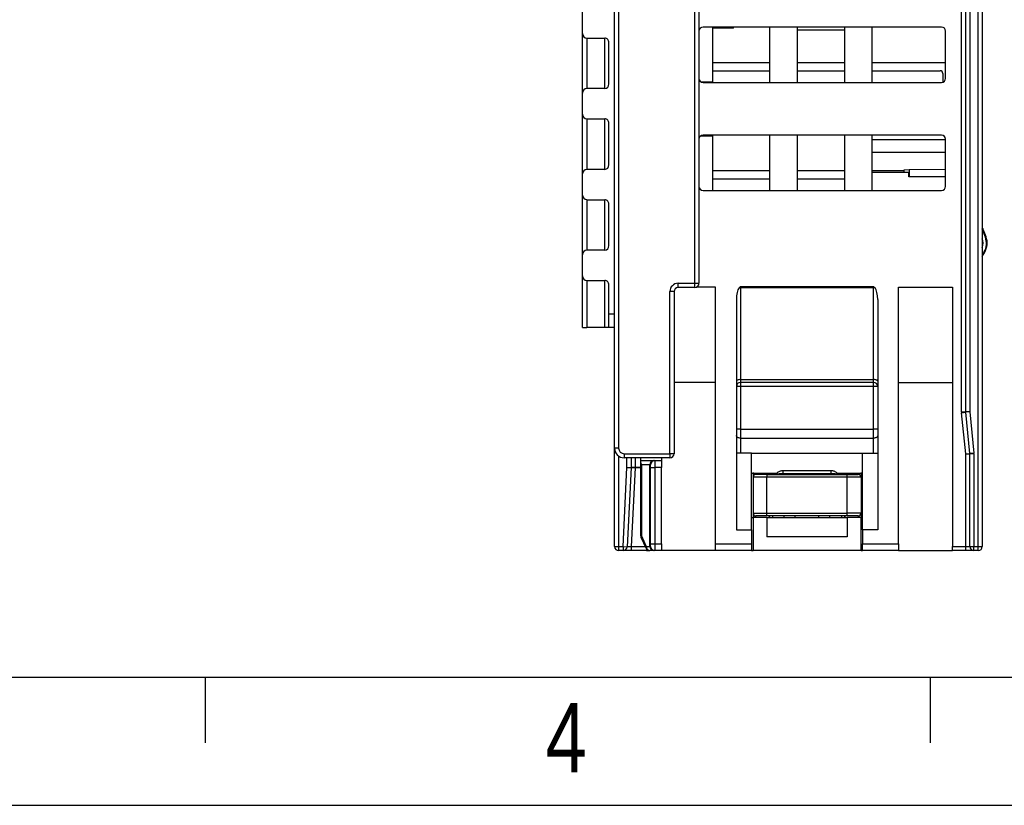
# Model space of a CAD drawing. Header units: millimetres. Extents: x 0 to 594, y 0 to 420.
# Tile 7 of 94: x 153 to 224, y 0 to 57. Entities that reach past the tile are written whole.
import ezdxf

# ---------------------------------------------------------------- set-up
doc = ezdxf.new("R2010")
doc.units = ezdxf.units.MM
doc.layers.add('SLD-0', color=7, linetype='Continuous')
doc.styles.add('SLDTEXTSTYLE0', font='GOTHIC.TTF', dxfattribs={"width": 0.8})

msp = doc.modelspace()

# ---------------------------------------------------------------- linework, layer by layer
at = {"color": 7, "linetype": 'Continuous', "lineweight": 25}
for p, q in [((221.985, 18.69), (221.985, 95.037)), ((222.285, 95.037), (222.285, 18.69)), ((220.785, 28.405), (220.785, 85.297)), ((221.085, 28.405), (221.085, 85.297)), ((221.385, 85.297), (221.385, 28.405)), ((195.735, 25.79), (195.735, 70.985)), ((196.035, 70.985), (196.035, 25.79)), ((201.535, 37.69), (201.535, 70.985)), ((201.835, 70.985), (201.835, 37.69)), ((193.435, 55.727), (193.435, 57.259)), ((219.335, 56.19), (202.135, 56.19)), ((202.835, 52.24), (202.835, 56.19)), ((204.335, 56.115), (204.335, 56.19)), ((206.935, 56.19), (206.935, 52.19)), ((208.935, 52.19), (208.935, 56.19)), ((212.335, 56.19), (212.335, 52.19)), ((214.335, 52.19), (214.335, 56.19)), ((193.435, 51.425), (193.435, 55.727)), ((204.335, 56.115), (202.835, 56.115)), ((208.935, 55.99), (212.335, 55.99)), ((219.635, 52.49), (219.635, 55.89)), ((193.735, 55.398), (195.035, 55.398)), ((193.735, 55.398), (193.735, 51.753)), ((195.035, 51.753), (195.035, 55.398)), ((195.335, 52.082), (195.335, 55.07)), ((202.835, 53.64), (206.935, 53.64)), ((208.935, 53.64), (212.335, 53.64)), ((214.335, 53.64), (219.635, 53.64)), ((202.835, 53.04), (206.935, 53.04)), ((208.935, 53.04), (212.335, 53.04)), ((214.335, 53.04), (219.235, 53.04)), ((219.435, 52.84), (219.435, 52.208)), ((201.969, 52.24), (202.835, 52.24)), ((202.135, 52.19), (219.335, 52.19)), ((202.835, 52.19), (202.835, 52.24)), ((193.435, 49.892), (193.435, 51.425)), ((195.035, 51.753), (193.735, 51.753)), ((193.435, 45.59), (193.435, 49.892)), ((193.735, 49.564), (195.035, 49.564)), ((193.735, 49.564), (193.735, 45.919)), ((195.035, 45.919), (195.035, 49.564)), ((195.335, 46.247), (195.335, 49.236)), ((201.969, 48.34), (202.835, 48.34)), ((219.335, 48.39), (202.135, 48.39)), ((202.835, 48.34), (202.835, 48.39)), ((202.835, 44.39), (202.835, 48.34)), ((206.935, 48.39), (206.935, 44.39)), ((208.935, 44.39), (208.935, 48.39)), ((212.335, 48.39), (212.335, 44.39)), ((214.335, 44.39), (214.335, 48.39)), ((219.635, 48.04), (214.335, 48.04)), ((219.635, 44.69), (219.635, 48.09)), ((219.635, 47.14), (214.335, 47.14)), ((193.435, 44.058), (193.435, 45.59)), ((195.035, 45.919), (193.735, 45.919)), ((202.835, 45.84), (206.935, 45.84)), ((208.935, 45.84), (212.335, 45.84)), ((214.335, 45.84), (216.635, 45.84)), ((216.985, 45.69), (214.335, 45.69)), ((216.635, 45.89), (216.998, 45.897)), ((216.635, 45.69), (216.635, 45.89)), ((216.985, 45.39), (216.985, 45.69)), ((216.998, 45.897), (219.635, 45.943)), ((216.998, 45.897), (216.998, 45.39)), ((202.835, 45.24), (206.935, 45.24)), ((208.935, 45.24), (212.335, 45.24)), ((219.635, 45.39), (216.985, 45.39)), ((202.135, 44.39), (219.335, 44.39)), ((193.435, 39.756), (193.435, 44.058)), ((193.735, 43.729), (195.035, 43.729)), ((193.735, 43.729), (193.735, 40.084)), ((195.035, 40.084), (195.035, 43.729)), ((195.335, 40.413), (195.335, 43.401)), ((222.51, 41.018), (222.285, 41.635)), ((222.377, 41.529), (222.33, 41.512)), ((222.557, 41.035), (222.377, 41.529)), ((222.557, 41.035), (222.51, 41.018)), ((195.035, 40.084), (193.735, 40.084)), ((222.418, 39.965), (222.285, 39.736)), ((222.285, 39.636), (222.461, 39.94)), ((222.461, 39.94), (222.418, 39.965)), ((193.435, 38.223), (193.435, 39.756)), ((193.435, 34.498), (193.435, 38.223)), ((193.735, 37.895), (195.035, 37.895)), ((193.735, 37.895), (193.735, 34.498)), ((195.035, 34.498), (195.035, 37.895)), ((200.335, 37.69), (201.535, 37.69)), ((200.335, 37.39), (200.335, 37.69)), ((201.535, 37.39), (201.535, 37.69)), ((201.535, 37.69), (201.835, 37.69)), ((195.335, 35.498), (195.335, 37.567)), ((199.735, 25.39), (199.735, 37.09)), ((200.035, 37.09), (199.735, 37.09)), ((200.035, 37.09), (200.035, 25.39)), ((201.535, 37.39), (200.335, 37.39)), ((203.035, 37.409), (201.64, 37.409)), ((203.035, 18.89), (203.035, 37.409)), ((204.835, 37.462), (214.435, 37.462)), ((204.835, 37.462), (204.835, 37.359)), ((204.835, 37.359), (204.835, 30.738)), ((214.435, 37.359), (204.835, 37.359)), ((214.435, 37.359), (214.435, 37.462)), ((214.435, 30.738), (214.435, 37.359)), ((216.235, 37.409), (220.135, 37.409)), ((216.235, 18.89), (216.235, 37.409)), ((220.135, 37.409), (220.135, 18.69)), ((204.535, 36.532), (204.535, 19.89)), ((214.735, 36.532), (214.735, 19.89)), ((195.335, 34.498), (195.335, 35.498)), ((195.335, 35.498), (195.735, 35.498)), ((193.435, 34.498), (193.735, 34.498)), ((195.035, 34.498), (193.735, 34.498)), ((195.335, 34.498), (195.035, 34.498)), ((195.735, 34.498), (195.335, 34.498)), ((204.835, 30.738), (214.435, 30.738)), ((204.835, 30.738), (204.835, 30.54)), ((214.435, 30.54), (214.435, 30.738)), ((203.035, 30.54), (200.035, 30.54)), ((204.835, 30.24), (204.535, 30.24)), ((214.435, 30.54), (204.835, 30.54)), ((204.835, 30.54), (204.835, 30.24)), ((214.435, 30.24), (204.835, 30.24)), ((204.835, 30.24), (204.835, 27.152)), ((214.435, 30.24), (214.435, 30.54)), ((214.735, 30.24), (214.435, 30.24)), ((214.435, 27.152), (214.435, 30.24)), ((216.235, 30.54), (220.135, 30.54)), ((220.785, 28.405), (221.085, 28.405)), ((220.788, 28.346), (221.087, 28.375)), ((221.085, 25.375), (220.788, 28.346)), ((221.385, 28.405), (221.085, 28.405)), ((221.385, 28.405), (221.087, 28.375)), ((221.384, 25.405), (221.087, 28.375)), ((221.385, 28.405), (221.682, 25.435)), ((204.835, 27.152), (204.535, 27.152)), ((204.835, 27.152), (204.835, 26.509)), ((204.835, 27.152), (214.435, 27.152)), ((214.435, 26.509), (214.435, 27.152)), ((214.735, 27.152), (214.435, 27.152)), ((204.835, 26.509), (204.835, 25.418)), ((204.835, 26.509), (214.435, 26.509)), ((214.435, 25.418), (214.435, 26.509)), ((196.035, 25.79), (195.735, 25.79)), ((195.735, 18.69), (195.735, 25.79)), ((196.035, 25.216), (196.035, 18.69)), ((196.435, 25.39), (199.735, 25.39)), ((196.435, 25.39), (196.435, 25.09)), ((199.735, 25.09), (196.435, 25.09)), ((196.635, 24.398), (196.635, 25.09)), ((196.935, 25.09), (196.935, 24.398)), ((197.235, 25.09), (197.235, 24.398)), ((197.635, 24.89), (197.635, 25.09)), ((197.635, 24.74), (197.635, 24.89)), ((197.635, 24.89), (198.555, 24.89)), ((198.555, 24.89), (198.635, 24.89)), ((198.635, 24.89), (198.635, 24.39)), ((198.635, 24.89), (199.135, 24.89)), ((199.135, 25.09), (199.135, 24.89)), ((199.135, 24.89), (199.135, 24.39)), ((199.735, 25.39), (199.735, 25.09)), ((200.035, 25.39), (199.735, 25.39)), ((205.635, 25.418), (204.535, 25.418)), ((205.635, 19.89), (205.635, 25.418)), ((205.635, 25.418), (213.635, 25.418)), ((213.635, 25.418), (214.735, 25.418)), ((213.635, 19.89), (213.635, 25.418)), ((221.085, 25.375), (221.384, 25.405)), ((221.085, 25.375), (221.385, 25.375)), ((221.085, 18.69), (221.085, 25.375)), ((221.682, 25.435), (221.384, 25.405)), ((221.685, 25.375), (221.385, 25.375)), ((221.385, 18.69), (221.385, 25.375)), ((221.685, 25.375), (221.685, 18.69)), ((196.35, 18.69), (196.635, 24.398)), ((196.635, 24.398), (196.935, 24.383)), ((196.635, 24.398), (196.935, 24.398)), ((196.935, 24.383), (196.65, 18.675)), ((196.935, 24.398), (197.235, 24.398)), ((196.935, 24.395), (197.235, 24.393)), ((197.235, 24.373), (196.95, 18.685)), ((197.235, 24.393), (197.235, 24.388)), ((197.235, 24.393), (197.635, 24.393)), ((197.635, 24.388), (197.235, 24.388)), ((197.635, 19.457), (197.635, 24.74)), ((197.676, 24.59), (197.676, 19.457)), ((198.295, 24.59), (197.676, 24.59)), ((198.295, 18.69), (198.295, 24.59)), ((198.335, 24.59), (198.295, 24.59)), ((198.335, 24.39), (198.335, 24.59)), ((198.335, 18.89), (198.335, 24.39)), ((198.335, 24.39), (198.635, 24.39)), ((198.635, 24.39), (198.635, 18.89)), ((199.135, 24.39), (198.635, 24.39)), ((199.135, 18.89), (199.135, 24.39)), ((205.635, 23.99), (207.472, 23.99)), ((206.735, 23.69), (205.735, 23.69)), ((205.735, 23.69), (205.735, 21.09)), ((205.935, 23.89), (205.935, 23.99)), ((206.735, 23.89), (206.735, 23.69)), ((206.735, 23.89), (212.535, 23.89)), ((212.535, 23.69), (206.735, 23.69)), ((206.735, 21.09), (206.735, 23.69)), ((207.235, 23.99), (207.235, 23.89)), ((207.385, 23.99), (207.385, 23.89)), ((211.385, 24.148), (207.885, 24.148)), ((207.885, 23.948), (211.385, 23.948)), ((207.885, 23.89), (207.885, 23.948)), ((211.385, 23.948), (211.385, 23.89)), ((211.809, 23.99), (213.635, 23.99)), ((211.885, 23.89), (211.885, 23.99)), ((212.035, 23.89), (212.035, 23.99)), ((212.535, 23.69), (212.535, 23.89)), ((213.535, 23.69), (212.535, 23.69)), ((212.535, 21.09), (212.535, 23.69)), ((213.335, 23.99), (213.335, 23.89)), ((213.535, 23.69), (213.535, 21.09)), ((205.635, 20.79), (205.735, 20.79)), ((205.735, 21.09), (206.735, 21.09)), ((205.735, 20.79), (205.735, 18.39)), ((206.735, 20.79), (205.735, 20.79)), ((205.935, 20.79), (205.935, 20.89)), ((206.735, 20.89), (206.735, 21.09)), ((206.735, 21.09), (212.535, 21.09)), ((212.535, 20.89), (206.735, 20.89)), ((206.735, 20.79), (206.735, 19.39)), ((206.735, 20.79), (212.535, 20.79)), ((206.885, 20.886), (206.885, 20.89)), ((207.135, 20.89), (207.135, 20.79)), ((207.985, 20.79), (207.985, 20.89)), ((208.785, 20.79), (208.785, 20.89)), ((210.485, 20.79), (210.485, 20.89)), ((211.285, 20.79), (211.285, 20.89)), ((212.135, 20.79), (212.135, 20.89)), ((212.385, 20.886), (212.385, 20.89)), ((212.535, 20.89), (212.535, 21.09)), ((213.535, 21.09), (212.535, 21.09)), ((212.535, 20.79), (212.535, 19.39)), ((213.535, 20.79), (212.535, 20.79)), ((213.335, 20.89), (213.335, 20.79)), ((213.535, 18.39), (213.535, 20.79)), ((213.535, 20.79), (213.635, 20.79)), ((197.635, 19.457), (197.676, 19.457)), ((198.021, 18.564), (197.663, 19.33)), ((197.676, 19.457), (198.033, 18.69)), ((204.535, 19.89), (205.635, 19.89)), ((205.635, 19.89), (205.635, 18.89)), ((212.535, 19.39), (206.735, 19.39)), ((213.635, 19.89), (213.635, 18.89)), ((214.735, 19.89), (213.635, 19.89)), ((195.735, 18.69), (196.035, 18.69)), ((196.035, 18.69), (196.35, 18.69)), ((196.035, 18.69), (196.035, 18.39)), ((196.35, 18.69), (196.65, 18.675)), ((196.35, 18.69), (196.35, 18.39)), ((196.95, 18.685), (196.95, 18.39)), ((196.95, 18.685), (197.964, 18.685)), ((198.033, 18.69), (198.295, 18.69)), ((198.035, 18.536), (198.035, 18.39)), ((198.295, 18.69), (198.335, 18.69)), ((198.335, 18.89), (198.635, 18.89)), ((198.335, 18.69), (198.335, 18.89)), ((198.635, 18.89), (199.135, 18.89)), ((198.635, 18.89), (198.635, 18.39)), ((199.135, 18.89), (199.135, 18.39)), ((203.035, 18.89), (205.635, 18.89)), ((203.035, 18.39), (203.035, 18.89)), ((205.635, 18.89), (205.635, 18.39)), ((213.635, 18.89), (216.235, 18.89)), ((213.635, 18.39), (213.635, 18.89)), ((216.235, 18.89), (216.235, 18.39)), ((220.135, 18.69), (221.085, 18.69)), ((220.135, 18.39), (220.135, 18.69)), ((221.085, 18.39), (221.085, 18.69)), ((221.085, 18.69), (221.385, 18.69)), ((221.385, 18.69), (221.685, 18.69)), ((221.685, 18.69), (221.985, 18.69)), ((221.685, 18.39), (221.685, 18.69)), ((221.985, 18.39), (221.985, 18.69)), ((221.985, 18.69), (222.285, 18.69)), ((196.35, 18.39), (196.035, 18.39)), ((196.95, 18.39), (196.35, 18.39)), ((198.035, 18.39), (196.95, 18.39)), ((198.035, 18.39), (198.293, 18.39)), ((198.555, 18.39), (198.293, 18.39)), ((198.635, 18.39), (198.555, 18.39)), ((199.135, 18.39), (198.635, 18.39)), ((203.035, 18.39), (199.135, 18.39)), ((205.635, 18.39), (203.035, 18.39)), ((205.635, 18.39), (205.735, 18.39)), ((213.535, 18.39), (205.735, 18.39)), ((213.535, 18.39), (213.635, 18.39)), ((216.235, 18.39), (213.635, 18.39)), ((216.235, 18.39), (220.135, 18.39)), ((221.085, 18.39), (220.135, 18.39)), ((221.685, 18.39), (221.085, 18.39)), ((221.985, 18.39), (221.685, 18.39))]:
    msp.add_line(p, q, dxfattribs=at)
at = {"color": 7, "linetype": 'Continuous', "lineweight": 25, "flags": 128}
for points in [[(204.835, 30.738), (204.777, 30.736), (204.721, 30.73), (204.669, 30.72), (204.623, 30.708), (204.586, 30.692), (204.558, 30.674), (204.541, 30.655), (204.535, 30.635)], [(214.735, 30.635), (214.73, 30.655), (214.712, 30.674), (214.685, 30.692), (214.647, 30.708), (214.602, 30.72), (214.55, 30.73), (214.494, 30.736), (214.435, 30.738)], [(204.835, 26.509), (204.777, 26.513), (204.721, 26.524), (204.669, 26.542), (204.623, 26.566), (204.586, 26.595), (204.558, 26.628), (204.541, 26.664), (204.535, 26.702)], [(214.735, 26.702), (214.73, 26.664), (214.712, 26.628), (214.685, 26.595), (214.647, 26.566), (214.602, 26.542), (214.55, 26.524), (214.494, 26.513), (214.435, 26.509)]]:
    msp.add_lwpolyline(points, dxfattribs=at)
at = {"color": 7, "linetype": 'Continuous', "lineweight": 25}
for centre, radius, start, end in [((202.135, 55.89), 0.3, 90, 180), ((219.335, 55.89), 0.3, 0, 90), ((219.235, 52.84), 0.2, 0, 90), ((202.135, 52.49), 0.3, 180, 270), ((219.335, 52.49), 0.3, 270, 0), ((202.135, 48.09), 0.3, 90, 180), ((219.335, 48.09), 0.3, 0, 90), ((202.135, 44.69), 0.3, 180, 270), ((219.335, 44.69), 0.3, 270, 0), ((221.766, 41.306), 0.65, 20, 37.03309), ((221.335, 40.59), 1, 341.80513, 18.19487), ((221.335, 40.59), 1.25, 330, 20), ((221.335, 40.59), 1.3, 330, 20), ((200.335, 37.09), 0.6, 90, 180), ((201.535, 37.69), 0.3, 270, 360), ((200.335, 37.09), 0.3, 90, 180), ((204.834, 36.526), 0.833, 89.91754, 97.20941), ((214.437, 36.526), 0.833, 82.79059, 90.08246), ((204.835, 30.24), 0.3, 90, 180), ((214.435, 30.24), 0.3, 0, 90), ((221.385, 28.405), 0.6, 180, 185.71059), ((221.385, 28.405), 0.3, 180, 185.71059), ((196.435, 25.79), 0.7, 180, 270), ((196.435, 25.79), 0.4, 180, 270), ((198.577, 24.609), 0.282, 94.40195, 183.81126), ((198.635, 24.59), 0.3, 90, 180), ((199.735, 25.39), 0.3, 270, 0), ((221.085, 25.375), 0.3, 0, 5.71059), ((221.085, 25.375), 0.6, 0, 5.71059), ((196.635, 24.398), 0.3, 357.13759, 0), ((197.048, 19.888), 4.504, 87.61479, 91.43086), ((196.935, 19.877), 4.506, 86.18538, 89.99843), ((196.635, 24.398), 0.6, 359.52296, 0), ((196.635, 24.403), 0.6, 357.13759, 358.56802), ((205.935, 23.69), 0.2, 90, 180), ((213.335, 23.69), 0.2, 360, 90), ((205.935, 21.09), 0.2, 180, 270), ((213.335, 21.09), 0.2, 270, 360), ((197.935, 19.457), 0.3, 180, 205), ((197.795, 19.381), 0.141, 147.78511, 201.32536), ((196.035, 18.69), 0.3, 180, 270), ((196.35, 18.69), 0.3, 270, 357.13759), ((198.153, 18.615), 0.141, 147.78511, 201.32536), ((198.293, 18.69), 0.3, 205, 270), ((198.314, 18.672), 0.282, 176.18874, 265.59805), ((198.577, 18.672), 0.282, 176.18874, 265.59805), ((198.635, 18.69), 0.3, 180, 270), ((221.685, 18.69), 0.3, 180, 270), ((221.985, 18.69), 0.3, 270, 0)]:
    msp.add_arc(centre, radius, start, end, dxfattribs=at)
at = {"color": 7, "linetype": 'Continuous', "lineweight": 25, "extrusion": (0, -1.47178e-09, 1)}
for centre, major_axis, start_param, end_param in [((193.735, 55.727), (0, -0.328), 4.712389, 6.283185), ((195.035, 55.07), (0, -0.328), 1.570796, 3.141593), ((195.035, 52.082), (0, 0.328), 3.141593, 4.712389), ((193.735, 49.892), (0, -0.328), 4.712389, 6.283185), ((195.035, 49.236), (0, -0.328), 1.570796, 3.141593), ((195.035, 43.401), (0, -0.328), 1.570796, 3.141593)]:
    msp.add_ellipse(centre, major_axis=major_axis, ratio=0.913545, start_param=start_param, end_param=end_param, dxfattribs=at)
at = {"color": 7, "linetype": 'Continuous', "lineweight": 25, "extrusion": (0, -1.47176e-09, 1)}
for centre, major_axis, start_param, end_param in [((193.735, 51.425), (0, 0.328), 0, 1.570796), ((195.035, 46.247), (0, 0.328), 3.141593, 4.712389), ((193.735, 45.59), (0, 0.328), 0, 1.570796), ((193.735, 44.058), (0, -0.328), 4.712389, 6.283185), ((193.735, 39.756), (0, 0.328), 0, 1.570796), ((195.035, 40.413), (0, 0.328), 3.141593, 4.712389), ((193.735, 38.223), (0, -0.328), 4.712389, 6.283185), ((195.035, 37.567), (0, -0.328), 1.570796, 3.141593)]:
    msp.add_ellipse(centre, major_axis=major_axis, ratio=0.913545, start_param=start_param, end_param=end_param, dxfattribs=at)
at = {"color": 7, "linetype": 'Continuous', "lineweight": 25}
for centre, major_axis, ratio, start_param, end_param in [((204.835, 36.532), (0, 0.877), 0.34202, 0.360212, 1.570796), ((214.435, 36.532), (0, -0.877), 0.34202, 1.570796, 2.781381), ((197.935, 24.59), (0.26, -0.26), 0.57735, 3.665191, 4.18879), ((196.951, 18.69), (0.301, 0.015), 0.016479, 3.139944, 4.709908)]:
    msp.add_ellipse(centre, major_axis=major_axis, ratio=ratio, start_param=start_param, end_param=end_param, dxfattribs=at)
for points in [[(204.73, 37.353), (204.764, 37.39), (204.799, 37.426), (204.835, 37.462)], [(214.435, 37.462), (214.471, 37.427), (214.507, 37.39), (214.541, 37.353)], [(205.735, 24.042), (205.735, 23.941), (205.735, 23.739), (205.735, 23.707), (205.735, 23.69)], [(213.535, 24.042), (213.535, 23.941), (213.535, 23.739), (213.535, 23.707), (213.535, 23.69)]]:
    msp.add_open_spline(points, degree=3, dxfattribs=at)
for points, knots in [([(206.735, 23.89), (206.635, 23.89), (206.479, 23.89), (206.293, 23.89), (206.166, 23.89), (206.062, 23.89), (205.963, 23.89), (205.946, 23.89), (205.935, 23.89)], [0, 0, 0, 0, 0.239443, 0.369936, 0.5, 0.630493, 0.760557, 1, 1, 1, 1]), ([(207.889, 24.148), (207.855, 24.147), (207.787, 24.145), (207.686, 24.123), (207.595, 24.089), (207.496, 24.031), (207.422, 23.964), (207.41, 23.904), (207.407, 23.89)], [0, 0, 0, 0, 0.158097, 0.315838, 0.471552, 0.623842, 0.911528, 1, 1, 1, 1]), ([(207.885, 23.948), (207.822, 23.947), (207.726, 23.944), (207.612, 23.926), (207.536, 23.911), (207.503, 23.897), (207.489, 23.89)], [0, 0, 0, 0, 0.398936, 0.609271, 0.826847, 1, 1, 1, 1]), ([(207.885, 24.147), (207.885, 24.148), (207.885, 24.149), (207.885, 24.14), (207.885, 24.119), (207.885, 24.087), (207.885, 24.046), (207.885, 23.999), (207.885, 23.965), (207.885, 23.948)], [0, 0, 0, 0, 0.041592, 0.201327, 0.361062, 0.520796, 0.680531, 0.840265, 1, 1, 1, 1]), ([(211.864, 23.89), (211.862, 23.903), (211.855, 23.939), (211.813, 23.989), (211.755, 24.043), (211.677, 24.088), (211.586, 24.122), (211.484, 24.145), (211.416, 24.147), (211.381, 24.148)], [0, 0, 0, 0, 0.082025, 0.224513, 0.372858, 0.526016, 0.682585, 0.84114, 1, 1, 1, 1]), ([(211.385, 23.948), (211.385, 23.965), (211.385, 23.999), (211.385, 24.046), (211.385, 24.087), (211.385, 24.119), (211.385, 24.14), (211.385, 24.149), (211.385, 24.148), (211.385, 24.147)], [0, 0, 0, 0, 0.159735, 0.319469, 0.479204, 0.638938, 0.798673, 0.958408, 1, 1, 1, 1]), ([(211.782, 23.89), (211.767, 23.897), (211.735, 23.911), (211.658, 23.926), (211.545, 23.944), (211.448, 23.947), (211.385, 23.948)], [0, 0, 0, 0, 0.173234, 0.390764, 0.601071, 1, 1, 1, 1]), ([(212.535, 23.89), (212.636, 23.89), (212.791, 23.89), (212.978, 23.89), (213.105, 23.89), (213.208, 23.89), (213.308, 23.89), (213.325, 23.89), (213.335, 23.89)], [0, 0, 0, 0, 0.239443, 0.3695074, 0.4999998, 0.6300645, 0.760557, 1, 1, 1, 1]), ([(205.735, 21.09), (205.735, 21.084), (205.735, 21.073), (205.735, 21.011), (205.735, 20.946), (205.735, 20.872), (205.735, 20.816), (205.735, 20.79)], [0, 0, 0, 0, 0.3246271, 0.5007891, 0.6778793, 0.8540418, 1, 1, 1, 1]), ([(206.735, 20.89), (206.635, 20.89), (206.479, 20.89), (206.293, 20.89), (206.166, 20.89), (206.062, 20.89), (205.963, 20.89), (205.946, 20.89), (205.935, 20.89)], [0, 0, 0, 0, 0.239443, 0.369507, 0.5, 0.630064, 0.760557, 1, 1, 1, 1]), ([(206.956, 20.79), (206.944, 20.804), (206.919, 20.833), (206.892, 20.868), (206.888, 20.88), (206.885, 20.886)], [0, 0, 0, 0, 0.293572, 0.645717, 1, 1, 1, 1]), ([(212.385, 20.886), (212.383, 20.88), (212.378, 20.868), (212.352, 20.833), (212.326, 20.804), (212.315, 20.79)], [0, 0, 0, 0, 0.354283, 0.706428, 1, 1, 1, 1]), ([(213.335, 20.89), (213.325, 20.89), (213.308, 20.89), (213.208, 20.89), (213.105, 20.89), (212.978, 20.89), (212.791, 20.89), (212.636, 20.89), (212.535, 20.89)], [0, 0, 0, 0, 0.239443, 0.369507, 0.5, 0.630064, 0.760557, 1, 1, 1, 1]), ([(213.535, 21.09), (213.535, 21.084), (213.535, 21.073), (213.535, 21.011), (213.535, 20.947), (213.535, 20.872), (213.535, 20.816), (213.535, 20.79)], [0, 0, 0, 0, 0.324632, 0.499784, 0.677887, 0.852965, 1, 1, 1, 1])]:
    msp.add_open_spline(points, degree=3, knots=knots, dxfattribs=at)
at = {"layer": 'SLD-0'}
for p, q in [((590.983, 9.227), (4.192, 9.227)), ((166.194, 9.227), (166.194, 4.521)), ((218.516, 9.227), (218.516, 4.521)), ((0, 0), (594, 0))]:
    msp.add_line(p, q, dxfattribs=at)

# ---------------------------------------------------------------- texts
at = {"layer": 'SLD-0', "insert": (190.758, 7.385), "char_height": 5, "attachment_point": 1, "style": 'SLDTEXTSTYLE0'}
msp.add_mtext('4', dxfattribs=at)

doc.saveas('drawing.dxf')
